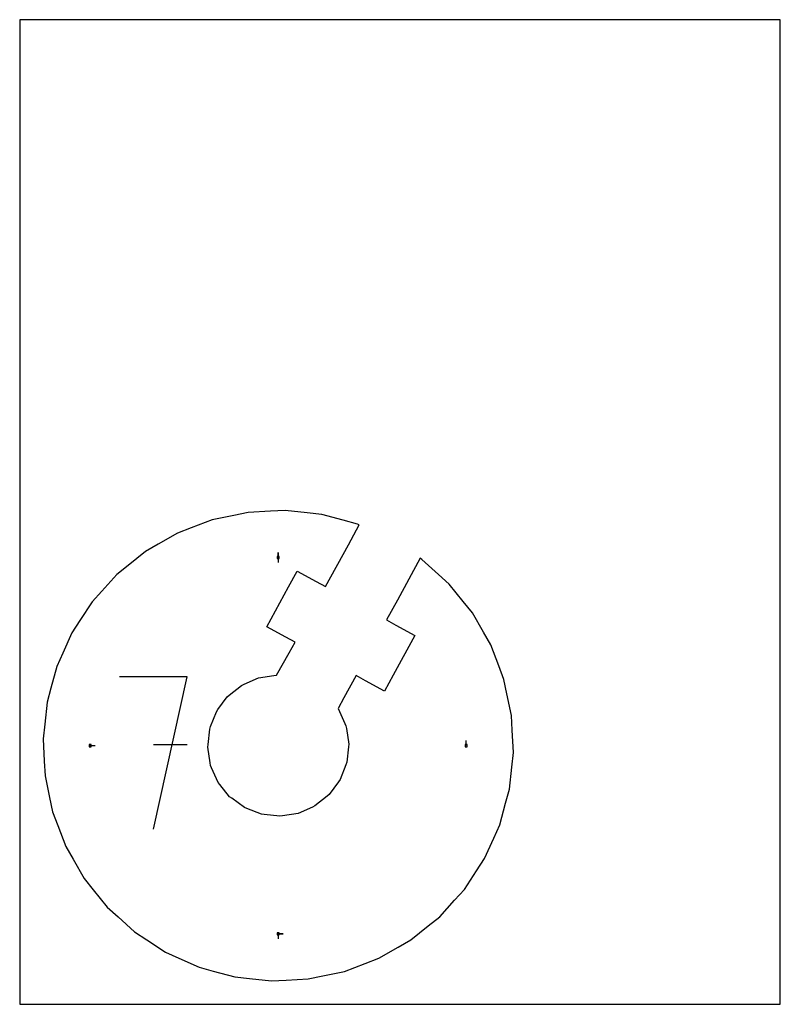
# Model space of a CAD drawing. Extents: x 0 to 216, y 0 to 279.
import ezdxf

# ---------------------------------------------------------------- set-up
doc = ezdxf.new("R2010")
doc.units = 0

msp = doc.modelspace()

# ---------------------------------------------------------------- linework, layer by layer
at = {"layer": 'annotation', "color": 1}
for p, q in [((73.393488, 126.774279), (73.393488, 128.203029)), ((73.393488, 126.774279), (73.393488, 128.203029)), ((73.393488, 128.203029), (73.393488, 126.774279)), ((73.393488, 126.774279), (73.393488, 125.345529)), ((47.549759, 92.929475), (28.320206, 92.929475)), ((37.936339, 49.68671), (47.549759, 92.929475)), ((20.012698, 73.393488), (21.441448, 73.393488)), ((47.549759, 73.672804), (37.936339, 73.672804)), ((126.774279, 73.393488), (126.774279, 74.822238)), ((73.393488, 20.012698), (74.822238, 20.012698)), ((73.393488, 20.012698), (74.822238, 20.012698)), ((74.822238, 20.012698), (73.393488, 20.012698)), ((73.393488, 20.012698), (73.393488, 18.583948))]:
    msp.add_line(p, q, dxfattribs=at)
at = {"layer": 'boundary', "color": 5}
for p, q in [((71.161216, 139.912725), (64.857612, 139.599314)), ((75.319577, 140.119476), (71.161216, 139.912725)), ((81.594587, 139.442963), (75.319577, 140.119476)), ((54.60581, 137.44893), (48.707583, 135.202894)), ((60.782785, 138.744591), (54.60581, 137.44893)), ((64.857612, 139.599314), (60.782785, 138.744591)), ((85.734086, 138.99668), (81.594587, 139.442963)), ((91.826046, 137.346853), (85.734086, 138.99668)), ((95.84479, 136.258494), (91.826046, 137.346853)), ((48.707583, 135.202894), (44.81664, 133.721228)), ((93.293492, 130.390406), (96.371033, 136.022518)), ((96.371033, 136.022518), (95.84479, 136.258494)), ((44.81664, 133.721228), (39.342398, 130.580158)), ((39.342398, 130.580158), (35.73115, 128.508056)), ((86.820596, 118.544561), (93.293492, 130.390406)), ((35.73115, 128.508056), (30.815671, 124.549334)), ((113.689421, 126.559274), (107.216525, 114.713429)), ((114.172258, 126.243862), (113.689421, 126.559274)), ((118.851223, 122.008159), (114.172258, 126.243862)), ((30.815671, 124.549334), (27.573027, 121.937844)), ((27.573027, 121.937844), (23.337324, 117.258878)), ((76.325264, 118.434422), (78.7848, 122.935542)), ((78.7848, 122.935542), (84.161042, 119.997815)), ((121.937844, 119.21395), (118.851223, 122.008159)), ((70.142333, 107.119233), (76.325264, 118.434422)), ((84.161042, 119.997815), (86.820596, 118.544561)), ((125.896566, 114.29847), (121.937844, 119.21395)), ((23.337324, 117.258878), (20.543115, 114.172257)), ((107.216525, 114.713429), (104.138984, 109.081317)), ((20.543115, 114.172257), (17.091522, 108.888325)), ((128.508056, 111.055826), (125.896566, 114.29847)), ((104.138984, 109.081317), (106.798538, 107.628064)), ((131.649127, 105.581585), (128.508056, 111.055826)), ((17.091522, 108.888325), (14.814575, 105.40262)), ((75.518575, 104.181506), (70.142333, 107.119233)), ((106.798538, 107.628064), (112.17478, 104.690337)), ((14.814575, 105.40262), (12.232093, 99.643782)), ((78.178129, 102.728252), (75.518575, 104.181506)), ((112.17478, 104.690337), (105.991849, 93.375148)), ((133.721228, 101.970337), (131.649127, 105.581585)), ((76.535109, 99.721412), (78.178129, 102.728252)), ((135.967265, 96.07211), (133.721228, 101.970337)), ((12.232093, 99.643782), (10.528482, 95.84479)), ((72.92288, 93.414129), (76.535109, 99.721412)), ((10.528482, 95.84479), (8.878655, 89.752831)), ((137.44893, 92.181167), (135.967265, 96.07211)), ((63.67101, 90.803944), (67.757188, 92.610111)), ((67.757188, 92.610111), (72.171596, 93.297194)), ((72.171596, 93.297194), (72.92288, 93.414129)), ((95.496517, 93.265008), (92.040803, 86.940815)), ((98.156071, 91.811755), (95.496517, 93.265008)), ((105.991849, 93.375148), (103.532313, 88.874028)), ((8.878655, 89.752831), (7.790296, 85.734086)), ((59.496143, 87.694338), (62.975588, 90.496554)), ((62.975588, 90.496554), (63.67101, 90.803944)), ((103.532313, 88.874028), (98.156071, 91.811755)), ((138.303652, 88.106339), (137.44893, 92.181167)), ((56.268367, 83.610148), (58.903979, 87.217431)), ((58.903979, 87.217431), (59.496143, 87.694338)), ((92.040803, 86.940815), (90.397783, 83.933975)), ((139.599314, 81.929364), (138.303652, 88.106339)), ((7.790296, 85.734086), (7.113783, 79.459076)), ((90.397783, 83.933975), (92.302721, 79.725211)), ((54.207615, 78.829723), (55.819814, 82.996228)), ((55.819814, 82.996228), (56.268367, 83.610148)), ((139.806065, 77.771002), (139.599314, 81.929364)), ((7.113783, 79.459076), (6.6675, 75.319577)), ((53.933236, 78.12063), (54.207615, 78.829723)), ((92.302721, 79.725211), (92.610111, 79.029789)), ((92.610111, 79.029789), (92.727045, 78.278505)), ((92.727045, 78.278505), (93.414129, 73.864096)), ((53.454349, 73.678826), (53.933236, 78.12063)), ((140.119477, 71.467399), (139.806065, 77.771002)), ((6.6675, 75.319577), (6.980912, 69.015974)), ((53.372848, 72.92288), (53.454349, 73.678826)), ((54.059932, 68.508472), (53.372848, 72.92288)), ((93.332627, 73.10815), (92.85374, 68.666347)), ((93.414129, 73.864096), (93.332627, 73.10815)), ((139.673194, 67.3279), (140.119477, 71.467399)), ((6.980912, 69.015974), (7.187663, 64.857612)), ((54.176866, 67.757188), (54.059932, 68.508472)), ((54.484255, 67.061765), (54.176866, 67.757188)), ((56.290423, 62.975588), (54.484255, 67.061765)), ((92.579362, 67.957253), (90.967162, 63.790748)), ((92.85374, 68.666347), (92.579362, 67.957253)), ((138.99668, 61.05289), (139.673194, 67.3279)), ((7.187663, 64.857612), (8.483324, 58.680637)), ((56.767329, 62.383424), (56.290423, 62.975588)), ((59.569545, 58.903979), (56.767329, 62.383424)), ((90.51861, 63.176828), (87.882997, 59.569545)), ((90.967162, 63.790748), (90.51861, 63.176828)), ((8.483324, 58.680637), (9.338047, 54.60581)), ((60.183465, 58.455427), (59.569545, 58.903979)), ((87.290834, 59.092638), (83.811389, 56.290422)), ((87.882997, 59.569545), (87.290834, 59.092638)), ((137.908322, 57.034146), (138.99668, 61.05289)), ((63.790749, 55.819814), (60.183465, 58.455427)), ((83.115966, 55.983033), (79.029789, 54.176865)), ((83.811389, 56.290422), (83.115966, 55.983033)), ((136.258495, 50.942186), (137.908322, 57.034146)), ((9.338047, 54.60581), (10.819712, 50.714866)), ((64.499842, 55.545435), (63.790749, 55.819814)), ((68.666347, 53.933236), (64.499842, 55.545435)), ((69.422293, 53.851735), (68.666347, 53.933236)), ((73.864097, 53.372848), (69.422293, 53.851735)), ((74.615381, 53.489782), (73.864097, 53.372848)), ((79.029789, 54.176865), (74.615381, 53.489782)), ((10.819712, 50.714866), (13.065748, 44.81664)), ((134.554883, 47.143195), (136.258495, 50.942186)), ((13.065748, 44.81664), (15.13785, 41.205391)), ((131.972402, 41.384356), (134.554883, 47.143195)), ((15.13785, 41.205391), (18.27892, 35.73115)), ((129.695455, 37.898651), (131.972402, 41.384356)), ((126.243862, 32.614719), (129.695455, 37.898651)), ((18.27892, 35.73115), (20.890411, 32.488506)), ((20.890411, 32.488506), (24.849133, 27.573027)), ((123.449653, 29.528098), (126.243862, 32.614719)), ((119.21395, 24.849132), (123.449653, 29.528098)), ((24.849133, 27.573027), (27.935753, 24.778818)), ((27.935753, 24.778818), (32.614719, 20.543115)), ((115.971306, 22.237642), (119.21395, 24.849132)), ((32.614719, 20.543115), (36.100424, 18.266167)), ((111.055826, 18.27892), (115.971306, 22.237642)), ((36.100424, 18.266167), (41.384356, 14.814575)), ((107.444578, 16.206818), (111.055826, 18.27892)), ((41.384356, 14.814575), (45.183348, 13.110963)), ((101.970337, 13.065748), (107.444578, 16.206818)), ((45.183348, 13.110963), (50.942186, 10.528482)), ((92.181167, 9.338046), (98.079394, 11.584083)), ((98.079394, 11.584083), (101.970337, 13.065748)), ((50.942186, 10.528482), (54.960931, 9.440124)), ((54.960931, 9.440124), (61.05289, 7.790296)), ((86.004192, 8.042385), (92.181167, 9.338046)), ((61.05289, 7.790296), (65.19239, 7.344014)), ((65.19239, 7.344014), (71.467399, 6.6675)), ((71.467399, 6.6675), (75.625761, 6.874251)), ((75.625761, 6.874251), (81.929364, 7.187663)), ((81.929364, 7.187663), (86.004192, 8.042385))]:
    msp.add_line(p, q, dxfattribs=at)
at = {"layer": 'frame', "color": 5}
for p, q in [((215.9, 279.4), (0, 279.4)), ((0, 279.4), (0, 0)), ((215.9, 0), (215.9, 279.4)), ((0, 0), (215.9, 0))]:
    msp.add_line(p, q, dxfattribs=at)
at = {"layer": 'hole', "color": 5}
for p, q in [((73.679238, 127.060029), (73.107738, 127.060029)), ((73.107738, 127.060029), (73.107738, 126.488529)), ((73.107738, 126.488529), (73.679238, 126.488529)), ((73.679238, 126.488529), (73.679238, 127.060029)), ((20.298448, 73.679238), (19.726948, 73.679238)), ((19.726948, 73.679238), (19.726948, 73.107738)), ((19.726948, 73.107738), (20.298448, 73.107738)), ((20.298448, 73.107738), (20.298448, 73.679238)), ((127.060029, 73.679238), (126.488529, 73.679238)), ((126.488529, 73.679238), (126.488529, 73.107738)), ((126.488529, 73.107738), (127.060029, 73.107738)), ((127.060029, 73.107738), (127.060029, 73.679238)), ((73.679238, 20.298448), (73.107738, 20.298448)), ((73.107738, 20.298448), (73.107738, 19.726948)), ((73.107738, 19.726948), (73.679238, 19.726948)), ((73.679238, 19.726948), (73.679238, 20.298448))]:
    msp.add_line(p, q, dxfattribs=at)

doc.saveas('drawing.dxf')
